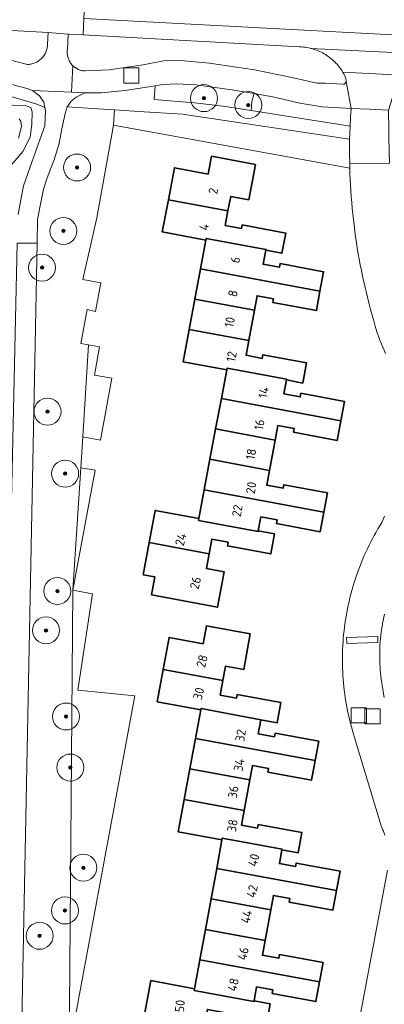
# Model space of a CAD drawing. Extents: x 154222 to 160093, y 456746 to 462495.
# Tile 182 of 254: x 158673 to 158727, y 460784 to 460930. Entities that reach past the tile are written whole.
import ezdxf
from ezdxf.enums import TextEntityAlignment as Align

# ---------------------------------------------------------------- set-up
doc = ezdxf.new("R2010")
doc.units = 0
doc.header["$LTSCALE"] = 0.75
doc.layers.get('0').update_dxf_attribs({"linetype": 'CONTINUOUS'})
for name, color, linetype, lineweight in [('B-XX-GR-BEPLANTING_CULTUUR_BOSPLANTSOEN-GV', 252, 'CONTINUOUS', 18), ('B-XX-GR-BOOM-S', 252, 'CONTINUOUS', 25), ('B-XX-OG-BEBOUWING-GV', 6, 'CONTINUOUS', 35), ('B-XX-OG-BEBOUWING-T18', 1, 'CONTINUOUS', 18), ('B-XX-OG-TERREIN_CULTUURSCHEIDING-GV', 252, 'CONTINUOUS', 18), ('B-XX-OG-TERREIN_ERF-GV', 252, 'CONTINUOUS', 18), ('B-XX-OG-WATER_SLOOT-GV', 252, 'CONTINUOUS', 18), ('B-XX-RI-GWA_RIOOLPUT-S', 252, 'CONTINUOUS', 25), ('B-XX-VH-VERHARDING_ASFALT-GV', 252, 'CONTINUOUS', 18), ('B-XX-VH-VERHARDING_BETONSTRAATSTEEN-GV', 252, 'CONTINUOUS', 18), ('B-XX-VH-VERHARDING_STRAATBAKSTEEN-GV', 252, 'CONTINUOUS', 18), ('B-XX-VH-VERHARDING_TEGEL-GV', 252, 'CONTINUOUS', 18)]:
    doc.layers.add(name, color=color, linetype=linetype, lineweight=lineweight)
doc.styles.add('NLCS-ISO-M-T18', font='NLCS-ISO.ttf', dxfattribs={"height": 1.8})

# ---------------------------------------------------------------- blocks, each defined once
blk = doc.blocks.new('SRI-PUT_INSPECTIEPUT_RIOOLPUT-SO')
at = {"color": 0, "linetype": 'ByBlock', "lineweight": 18}
blk.add_lwpolyline([(-1.125, -1.125), (1.125, -1.125), (1.125, 1.125), (-1.125, 1.125)], close=True, dxfattribs=at)
blk = doc.blocks.new('SGR-BOOM_01-SO')
at = {"linetype": 'ByBlock', "lineweight": 18}
h = blk.add_hatch(color=0, dxfattribs=at)
h.dxf.hatch_style = 1
edge = h.paths.add_edge_path()
edge.add_arc((0, 0), 0.25, 0, 360)
at = {"color": 0, "linetype": 'ByBlock', "lineweight": 18}
for radius in [2, 0.25]:
    blk.add_circle((0, 0), radius, dxfattribs=at)

msp = doc.modelspace()

# ---------------------------------------------------------------- linework, layer by layer
at = {"layer": 'B-XX-GR-BEPLANTING_CULTUUR_BOSPLANTSOEN-GV'}
for points in [[(158699.031, 460920.185), (158696.221, 460920.295), (158694.102, 460920.224), (158692.971, 460920.037), (158692.824, 460917.996), (158698.813, 460917.488), (158703.073, 460917.019), (158707.232, 460916.358), (158707.326, 460917.686), (158707.638, 460918.862), (158704.353, 460919.43)], [(158690.584, 460916.232), (158686.955, 460916.459), (158686.831, 460914.202), (158721.82, 460907.811), (158721.81, 460908.451), (158721.785, 460909.955), (158721.802, 460912.1), (158721.802, 460912.112), (158697.068, 460915.827)], [(158684.742, 460881.341), (158683.144, 460881.621), (158682.273, 460867.986), (158684.915, 460867.5), (158686.601, 460876.67), (158684.002, 460877.13)], [(158684.091, 460863.015), (158681.981, 460863.403), (158680.819, 460845.218)], [(158683.718, 460844.678), (158680.819, 460845.218), (158680.265, 460777.066), (158689.962, 460829.575), (158681.522, 460830.43)]]:
    msp.add_lwpolyline(points, close=True, dxfattribs=at)
at = {"layer": 'B-XX-OG-BEBOUWING-GV'}
for points in [[(158707.842, 460908.371), (158701.359, 460909.582), (158700.863, 460906.939), (158695.841, 460907.881), (158694.949, 460903.129), (158703.781, 460901.477), (158704.184, 460903.622), (158706.862, 460903.121)], [(158703.781, 460901.477), (158694.949, 460903.129), (158694.052, 460898.349), (158700.516, 460897.136), (158700.566, 460897.404), (158709.39, 460895.754), (158709.372, 460895.656), (158711.778, 460895.204), (158712.339, 460898.19), (158705.885, 460899.4), (158705.786, 460898.869), (158703.376, 460899.322)], [(158709.39, 460895.754), (158700.566, 460897.404), (158700.516, 460897.136), (158699.721, 460892.9), (158717.409, 460889.593), (158717.944, 460892.449), (158711.49, 460893.657), (158711.392, 460893.128), (158708.982, 460893.578), (158709.372, 460895.656)], [(158717.409, 460889.593), (158699.721, 460892.9), (158698.875, 460888.396), (158707.703, 460886.745), (158708.103, 460888.887), (158710.512, 460888.437), (158710.413, 460887.907), (158716.867, 460886.701)], [(158707.703, 460886.745), (158698.875, 460888.396), (158698.03, 460883.892), (158706.861, 460882.24)], [(158706.861, 460882.24), (158698.03, 460883.892), (158697.13, 460879.1), (158703.588, 460877.891), (158703.637, 460878.156), (158712.468, 460876.505), (158712.45, 460876.407), (158714.859, 460875.956), (158715.416, 460878.934), (158708.962, 460880.141), (158708.863, 460879.612), (158706.454, 460880.063)], [(158712.468, 460876.505), (158703.637, 460878.156), (158703.588, 460877.891), (158702.796, 460873.651), (158720.498, 460870.341), (158721.036, 460873.219), (158714.573, 460874.429), (158714.474, 460873.9), (158712.065, 460874.35), (158712.45, 460876.407)], [(158720.498, 460870.341), (158702.796, 460873.651), (158701.954, 460869.146), (158710.784, 460867.495), (158711.185, 460869.64), (158713.594, 460869.189), (158713.494, 460868.661), (158719.958, 460867.451)], [(158710.784, 460867.495), (158701.954, 460869.146), (158701.112, 460864.641), (158709.943, 460862.99)], [(158709.943, 460862.99), (158701.112, 460864.641), (158700.27, 460860.136), (158717.971, 460856.826), (158718.503, 460859.668), (158712.041, 460860.874), (158711.942, 460860.347), (158709.533, 460860.798)], [(158717.971, 460856.826), (158700.27, 460860.136), (158699.47, 460855.856), (158699.421, 460855.591), (158708.252, 460853.941), (158708.27, 460854.039), (158708.654, 460856.097), (158711.063, 460855.647), (158710.964, 460855.117), (158717.426, 460853.909)], [(158699.47, 460855.856), (158693.004, 460857.065), (158692.111, 460852.295), (158700.983, 460850.633), (158701.386, 460852.792), (158703.796, 460852.343), (158703.697, 460851.812), (158710.123, 460850.612), (158710.678, 460853.589), (158708.27, 460854.039), (158708.252, 460853.941), (158699.421, 460855.591)], [(158700.983, 460850.633), (158692.111, 460852.295), (158691.219, 460847.526), (158692.965, 460847.203), (158692.466, 460844.537), (158702.249, 460842.707), (158703.228, 460847.952), (158700.575, 460848.449)], [(158707.083, 460838.753), (158700.588, 460839.951), (158700.098, 460837.303), (158695.066, 460838.235), (158694.184, 460833.473), (158703.032, 460831.839), (158703.43, 460833.989), (158706.114, 460833.494)], [(158703.032, 460831.839), (158694.184, 460833.473), (158693.297, 460828.686), (158699.772, 460827.486), (158699.814, 460827.71), (158708.644, 460826.024), (158711.055, 460825.577), (158711.61, 460828.568), (158705.144, 460829.766), (158705.046, 460829.234), (158702.632, 460829.682)], [(158708.644, 460826.024), (158699.814, 460827.71), (158699.772, 460827.486), (158698.986, 460823.243), (158716.707, 460819.972), (158717.236, 460822.833), (158710.77, 460824.027), (158710.673, 460823.497), (158708.259, 460823.943)], [(158716.707, 460819.972), (158698.986, 460823.243), (158698.149, 460818.729), (158706.993, 460817.096), (158707.389, 460819.242), (158709.803, 460818.798), (158709.705, 460818.267), (158716.171, 460817.074)], [(158706.993, 460817.096), (158698.149, 460818.729), (158697.314, 460814.217), (158706.161, 460812.584)], [(158706.161, 460812.584), (158697.314, 460814.217), (158696.424, 460809.416), (158702.894, 460808.221), (158702.943, 460808.486), (158711.789, 460806.853), (158711.771, 460806.755), (158714.185, 460806.31), (158714.735, 460809.292), (158708.27, 460810.486), (158708.172, 460809.957), (158705.759, 460810.402)], [(158711.789, 460806.853), (158702.943, 460808.486), (158702.894, 460808.221), (158702.11, 460803.974), (158719.845, 460800.7), (158720.377, 460803.582), (158713.902, 460804.779), (158713.804, 460804.249), (158711.391, 460804.695), (158711.771, 460806.755)], [(158719.845, 460800.7), (158702.11, 460803.974), (158701.278, 460799.46), (158710.124, 460797.827), (158710.52, 460799.976), (158712.934, 460799.53), (158712.834, 460799), (158719.311, 460797.804)], [(158710.124, 460797.827), (158701.278, 460799.46), (158700.445, 460794.946), (158709.291, 460793.313)], [(158709.291, 460793.313), (158700.445, 460794.946), (158699.612, 460790.433), (158717.345, 460787.16), (158717.871, 460790.007), (158711.398, 460791.2), (158711.3, 460790.672), (158708.886, 460791.118)], [(158717.345, 460787.16), (158699.612, 460790.433), (158698.821, 460786.146), (158698.772, 460785.881), (158707.619, 460784.249), (158707.637, 460784.347), (158708.017, 460786.408), (158710.43, 460785.963), (158710.333, 460785.432), (158716.806, 460784.237)], [(158698.821, 460786.146), (158692.343, 460787.341), (158691.46, 460782.563), (158700.348, 460780.919), (158700.747, 460783.082), (158703.161, 460782.637), (158703.063, 460782.105), (158709.501, 460780.919), (158710.05, 460783.901), (158707.637, 460784.347), (158707.619, 460784.249), (158698.772, 460785.881)]]:
    msp.add_lwpolyline(points, close=True, dxfattribs=at)
at = {"layer": 'B-XX-OG-TERREIN_CULTUURSCHEIDING-GV'}
for points in [[(158682.322, 460927.584), (158680.094, 460927.707), (158679.998, 460925.366), (158679.981, 460925.217), (158679.973, 460925.069), (158679.972, 460924.92), (158679.979, 460924.772), (158679.995, 460924.624), (158680.018, 460924.478), (158680.049, 460924.333), (158680.088, 460924.189), (158680.135, 460924.048), (158680.189, 460923.91), (158680.25, 460923.775), (158680.319, 460923.643), (158680.395, 460923.516), (158680.477, 460923.392), (158680.566, 460923.273), (158680.661, 460923.159), (158680.763, 460923.051), (158680.795, 460923.02), (158680.87, 460922.948), (158680.982, 460922.851), (158681.099, 460922.76), (158681.221, 460922.676), (158681.348, 460922.598), (158681.478, 460922.527), (158681.613, 460922.463), (158681.75, 460922.407), (158681.89, 460922.358), (158682.033, 460922.317), (158682.177, 460922.283), (158682.323, 460922.258), (158682.471, 460922.24), (158682.619, 460922.23), (158686.168, 460922.394), (158691.215, 460923.143), (158694.501, 460923.761), (158697.289, 460923.746), (158701.032, 460923.399), (158707.714, 460922.383), (158713.509, 460921.186), (158716.941, 460920.433), (158718.157, 460920.414), (158720.788, 460920.254), (158720.852, 460920.259), (158720.915, 460920.273), (158720.976, 460920.293), (158721.034, 460920.322), (158721.088, 460920.357), (158721.137, 460920.399), (158721.181, 460920.446), (158721.219, 460920.499), (158721.249, 460920.555), (158721.273, 460920.615), (158721.288, 460920.678), (158721.294, 460920.714), (158721.257, 460921.131), (158721.155, 460921.358), (158721.047, 460921.581), (158720.931, 460921.801), (158720.808, 460922.017), (158720.787, 460922.052), (158720.678, 460922.229), (158720.542, 460922.437), (158720.399, 460922.64), (158720.249, 460922.838), (158720.093, 460923.032), (158719.931, 460923.22), (158719.763, 460923.403), (158719.589, 460923.581), (158719.41, 460923.753), (158719.225, 460923.919), (158719.035, 460924.079), (158718.84, 460924.232), (158718.64, 460924.38), (158718.435, 460924.521), (158718.226, 460924.655), (158718.013, 460924.782), (158717.795, 460924.903), (158717.574, 460925.016), (158717.35, 460925.122), (158717.122, 460925.222), (158716.891, 460925.313), (158716.657, 460925.397), (158716.42, 460925.474), (158716.182, 460925.543), (158716.061, 460925.573), (158715.941, 460925.604), (158715.698, 460925.657), (158715.454, 460925.703), (158715.208, 460925.74), (158714.962, 460925.77), (158714.714, 460925.792), (158714.466, 460925.806), (158714.367, 460925.809)], [(158710.438, 460918.378), (158707.638, 460918.862), (158707.326, 460917.686), (158707.232, 460916.358), (158721.861, 460914.033), (158721.926, 460915.382), (158722.009, 460916.685), (158720.347, 460916.761), (158717.736, 460916.898), (158714.41, 460917.45)]]:
    msp.add_lwpolyline(points, close=True, dxfattribs=at)
for points in [[(158672.708, 460900.96), (158673.075, 460903.129), (158673.498, 460905.186), (158674.71, 460908.713), (158675.98, 460912.157), (158676.658, 460914.11), (158676.77, 460916.336), (158676.672, 460916.815), (158675.468, 460917.302), (158673.157, 460917.975), (158670.447, 460918.763)], [(158669.805, 460917.231), (158673.888, 460917.057), (158674.586, 460916.8), (158674.784, 460916.162), (158674.727, 460914.313), (158674.476, 460912.394), (158673.395, 460910.297), (158671.106, 460907.621)], [(158680.265, 460777.066), (158680.819, 460845.218), (158681.981, 460863.403), (158682.273, 460867.986), (158683.144, 460881.621), (158682.002, 460881.821), (158682.942, 460886.837), (158684.171, 460886.557), (158684.931, 460890.828), (158682.272, 460891.308), (158684.346, 460900.438), (158686.831, 460914.202), (158686.955, 460916.459), (158684.575, 460916.608), (158679.949, 460916.897), (158679.672, 460915.899), (158679.154, 460913.646), (158678.797, 460911.517), (158678.088, 460909.213), (158677.023, 460906.377), (158676.462, 460904.694), (158676.078, 460902.715), (158675.58, 460900.188), (158675.512, 460896.677), (158674.302, 460834.148), (158673.105, 460773.803)]]:
    msp.add_lwpolyline(points, dxfattribs=at)
at = {"layer": 'B-XX-OG-TERREIN_ERF-GV'}
for points in [[(158727.115, 460880.354), (158726.923, 460880.821), (158726.724, 460881.286), (158726.517, 460881.748), (158726.303, 460882.206), (158726.252, 460882.313), (158726.107, 460882.76), (158725.851, 460883.57), (158725.603, 460884.383), (158725.362, 460885.198), (158725.129, 460886.016), (158724.904, 460886.835), (158724.686, 460887.657), (158724.476, 460888.481), (158724.274, 460889.306), (158724.08, 460890.134), (158723.893, 460890.963), (158723.714, 460891.794), (158723.544, 460892.627), (158723.381, 460893.461), (158723.225, 460894.297), (158723.078, 460895.134), (158722.939, 460895.972), (158722.807, 460896.812), (158722.683, 460897.653), (158722.568, 460898.495), (158722.46, 460899.338), (158722.36, 460900.182), (158722.268, 460901.027), (158722.184, 460901.873), (158722.108, 460902.72), (158722.04, 460903.567), (158721.98, 460904.415), (158721.928, 460905.263), (158721.884, 460906.112), (158721.848, 460906.962), (158721.82, 460907.811), (158686.831, 460914.202), (158684.346, 460900.438), (158682.272, 460891.308), (158684.931, 460890.828), (158684.171, 460886.557), (158682.942, 460886.837), (158682.002, 460881.821), (158683.144, 460881.621), (158684.742, 460881.341), (158684.002, 460877.13), (158686.601, 460876.67), (158684.915, 460867.5), (158682.273, 460867.986), (158681.981, 460863.403), (158684.091, 460863.015), (158680.819, 460845.218), (158683.718, 460844.678), (158681.522, 460830.43), (158689.962, 460829.575), (158680.265, 460777.066)], [(158726.991, 460808.898), (158726.896, 460809.191), (158726.795, 460809.481), (158726.685, 460809.769), (158726.568, 460810.054), (158726.465, 460810.29), (158722.532, 460823.41), (158722.377, 460823.909), (158722.22, 460824.439), (158722.072, 460824.972), (158721.931, 460825.506), (158721.797, 460826.043), (158721.672, 460826.581), (158721.554, 460827.121), (158721.444, 460827.663), (158721.342, 460828.206), (158721.247, 460828.751), (158721.161, 460829.297), (158721.083, 460829.845), (158721.012, 460830.393), (158720.95, 460830.942), (158720.895, 460831.492), (158720.848, 460832.043), (158720.81, 460832.595), (158720.779, 460833.147), (158720.756, 460833.699), (158720.742, 460834.252), (158720.735, 460834.805), (158720.736, 460835.358), (158720.745, 460835.91), (158720.763, 460836.463), (158720.788, 460837.015), (158720.821, 460837.567), (158720.863, 460838.118), (158720.912, 460838.669), (158720.969, 460839.219), (158721.034, 460839.768), (158721.107, 460840.316), (158721.188, 460840.863), (158721.277, 460841.409), (158721.374, 460841.953), (158721.479, 460842.496), (158721.591, 460843.037), (158721.711, 460843.577), (158721.839, 460844.115), (158721.975, 460844.65), (158722.119, 460845.184), (158722.27, 460845.716), (158722.429, 460846.245), (158722.596, 460846.773), (158722.77, 460847.297), (158722.952, 460847.819), (158723.141, 460848.339), (158723.338, 460848.856), (158723.543, 460849.369), (158723.754, 460849.88), (158723.973, 460850.387), (158724.2, 460850.892), (158724.434, 460851.393), (158724.675, 460851.891), (158724.923, 460852.385), (158725.178, 460852.875), (158725.44, 460853.362), (158725.709, 460853.845), (158725.986, 460854.323), (158726.269, 460854.798), (158726.559, 460855.269), (158726.764, 460855.731), (158726.962, 460856.196)], [(158691.46, 460782.563), (158692.343, 460787.341), (158698.821, 460786.146), (158699.612, 460790.433), (158700.445, 460794.946), (158701.278, 460799.46), (158702.11, 460803.974), (158702.894, 460808.221), (158696.424, 460809.416), (158697.314, 460814.217), (158698.149, 460818.729), (158698.986, 460823.243), (158699.772, 460827.486), (158693.297, 460828.686), (158694.184, 460833.473), (158695.066, 460838.235), (158700.098, 460837.303), (158700.588, 460839.951), (158707.083, 460838.753), (158706.114, 460833.494), (158703.43, 460833.989), (158703.032, 460831.839), (158702.632, 460829.682), (158705.046, 460829.234), (158705.144, 460829.766), (158711.61, 460828.568), (158711.055, 460825.577), (158708.644, 460826.024), (158708.259, 460823.943), (158710.673, 460823.497), (158710.77, 460824.027), (158717.236, 460822.833), (158716.707, 460819.972), (158716.171, 460817.074), (158709.705, 460818.267), (158709.803, 460818.798), (158707.389, 460819.242), (158706.993, 460817.096), (158706.161, 460812.584), (158705.759, 460810.402), (158708.172, 460809.957), (158708.27, 460810.486), (158714.735, 460809.292), (158714.185, 460806.31), (158711.771, 460806.755), (158711.391, 460804.695), (158713.804, 460804.249), (158713.902, 460804.779), (158720.377, 460803.582), (158719.845, 460800.7), (158719.311, 460797.804), (158712.834, 460799), (158712.934, 460799.53), (158710.52, 460799.976), (158710.124, 460797.827), (158709.291, 460793.313), (158708.886, 460791.118), (158711.3, 460790.672), (158711.398, 460791.2), (158717.871, 460790.007), (158717.345, 460787.16), (158716.806, 460784.237), (158710.333, 460785.432), (158710.43, 460785.963), (158708.017, 460786.408), (158707.637, 460784.347), (158710.05, 460783.901), (158709.501, 460780.919)], [(158721.873, 460774.268), (158727.393, 460803.72)]]:
    msp.add_lwpolyline(points, dxfattribs=at)
msp.add_lwpolyline([(158700.863, 460906.939), (158701.359, 460909.582), (158707.842, 460908.371), (158706.862, 460903.121), (158704.184, 460903.622), (158703.781, 460901.477), (158703.376, 460899.322), (158705.786, 460898.869), (158705.885, 460899.4), (158712.339, 460898.19), (158711.778, 460895.204), (158709.372, 460895.656), (158708.982, 460893.578), (158711.392, 460893.128), (158711.49, 460893.657), (158717.944, 460892.449), (158717.409, 460889.593), (158716.867, 460886.701), (158710.413, 460887.907), (158710.512, 460888.437), (158708.103, 460888.887), (158707.703, 460886.745), (158706.861, 460882.24), (158706.454, 460880.063), (158708.863, 460879.612), (158708.962, 460880.141), (158715.416, 460878.934), (158714.859, 460875.956), (158712.45, 460876.407), (158712.065, 460874.35), (158714.474, 460873.9), (158714.573, 460874.429), (158721.036, 460873.219), (158720.498, 460870.341), (158719.958, 460867.451), (158713.494, 460868.661), (158713.594, 460869.189), (158711.185, 460869.64), (158710.784, 460867.495), (158709.943, 460862.99), (158709.533, 460860.798), (158711.942, 460860.347), (158712.041, 460860.874), (158718.503, 460859.668), (158717.971, 460856.826), (158717.426, 460853.909), (158710.964, 460855.117), (158711.063, 460855.647), (158708.654, 460856.097), (158708.27, 460854.039), (158710.678, 460853.589), (158710.123, 460850.612), (158703.697, 460851.812), (158703.796, 460852.343), (158701.386, 460852.792), (158700.983, 460850.633), (158700.575, 460848.449), (158703.228, 460847.952), (158702.249, 460842.707), (158692.466, 460844.537), (158692.965, 460847.203), (158691.219, 460847.526), (158692.111, 460852.295), (158693.004, 460857.065), (158699.47, 460855.856), (158700.27, 460860.136), (158701.112, 460864.641), (158701.954, 460869.146), (158702.796, 460873.651), (158703.588, 460877.891), (158697.13, 460879.1), (158698.03, 460883.892), (158698.875, 460888.396), (158699.721, 460892.9), (158700.516, 460897.136), (158694.052, 460898.349), (158694.949, 460903.129), (158695.841, 460907.881)], close=True, dxfattribs=at)
at = {"layer": 'B-XX-OG-WATER_SLOOT-GV'}
for points in [[(158671.106, 460907.621), (158673.395, 460910.297), (158674.476, 460912.394), (158674.727, 460914.313), (158674.784, 460916.162), (158674.586, 460916.8), (158673.888, 460917.057), (158669.805, 460917.231)], [(158672.868, 460915.113), (158673.102, 460914.728), (158673.184, 460913.992), (158672.749, 460912.286)], [(158672.749, 460912.286), (158673.184, 460913.992), (158673.102, 460914.728), (158672.868, 460915.113)]]:
    msp.add_lwpolyline(points, dxfattribs=at)
at = {"layer": 'B-XX-VH-VERHARDING_ASFALT-GV'}
for points in [[(158889.651, 460919.025), (158682.446, 460929.997), (158682.322, 460927.584), (158714.367, 460925.809), (158714.466, 460925.806), (158714.714, 460925.792), (158714.962, 460925.77), (158715.208, 460925.74), (158715.454, 460925.703), (158715.698, 460925.657), (158715.941, 460925.604), (158716.061, 460925.573), (158725.126, 460925.137), (158734.663, 460924.677)], [(158682.446, 460929.997), (158889.651, 460919.025)], [(158662.687, 460922.599), (158674.022, 460919.622), (158674.812, 460919.319), (158680.617, 460919.08), (158680.795, 460923.02), (158680.763, 460923.051), (158680.661, 460923.159), (158680.566, 460923.273), (158680.477, 460923.392), (158680.395, 460923.516), (158680.319, 460923.643), (158680.25, 460923.775), (158680.189, 460923.91), (158680.135, 460924.048), (158680.088, 460924.189), (158680.049, 460924.333), (158680.018, 460924.478), (158679.995, 460924.624), (158679.979, 460924.772), (158679.972, 460924.92), (158679.973, 460925.069), (158679.981, 460925.217), (158679.998, 460925.366), (158680.094, 460927.707), (158677.146, 460927.911), (158677.054, 460926.224), (158677.05, 460926.069), (158677.039, 460925.913), (158677.019, 460925.759), (158676.992, 460925.606), (158676.956, 460925.455), (158676.913, 460925.305), (158676.863, 460925.158), (158676.805, 460925.014), (158676.739, 460924.873), (158676.666, 460924.736), (158676.587, 460924.602), (158676.5, 460924.473), (158676.407, 460924.348), (158676.308, 460924.229), (158676.203, 460924.114), (158676.092, 460924.005), (158675.975, 460923.902), (158675.854, 460923.805), (158675.727, 460923.715), (158675.597, 460923.631), (158675.462, 460923.554), (158675.323, 460923.484), (158675.181, 460923.421), (158675.035, 460923.366), (158674.887, 460923.318), (158674.737, 460923.278), (158674.585, 460923.245), (158674.431, 460923.221), (158674.277, 460923.204), (158674.122, 460923.196), (158674.095, 460923.195), (158669.66, 460924.339)], [(158734.663, 460924.677), (158725.126, 460925.137), (158716.061, 460925.573), (158716.182, 460925.543), (158716.42, 460925.474), (158716.657, 460925.397), (158716.891, 460925.313), (158717.122, 460925.222), (158717.35, 460925.122), (158717.574, 460925.016), (158717.795, 460924.903), (158718.013, 460924.782), (158718.226, 460924.655), (158718.435, 460924.521), (158718.64, 460924.38), (158718.84, 460924.232), (158719.035, 460924.079), (158719.225, 460923.919), (158719.41, 460923.753), (158719.589, 460923.581), (158719.763, 460923.403), (158719.931, 460923.22), (158720.093, 460923.032), (158720.249, 460922.838), (158720.399, 460922.64), (158720.542, 460922.437), (158720.678, 460922.229), (158720.787, 460922.052), (158729.509, 460921.597)]]:
    msp.add_lwpolyline(points, dxfattribs=at)
for points in [[(158697.289, 460923.746), (158694.501, 460923.761), (158691.215, 460923.143), (158686.168, 460922.394), (158682.619, 460922.23), (158682.471, 460922.24), (158682.323, 460922.258), (158682.177, 460922.283), (158682.033, 460922.317), (158681.89, 460922.358), (158681.75, 460922.407), (158681.613, 460922.463), (158681.478, 460922.527), (158681.348, 460922.598), (158681.221, 460922.676), (158681.099, 460922.76), (158680.982, 460922.851), (158680.87, 460922.948), (158680.795, 460923.02), (158680.617, 460919.08), (158682.4, 460919.006), (158682.592, 460919.003), (158684.975, 460918.968), (158688.537, 460919.308), (158692.971, 460920.037), (158694.102, 460920.224), (158696.221, 460920.295), (158699.031, 460920.185), (158704.353, 460919.43), (158707.638, 460918.862), (158710.438, 460918.378), (158714.41, 460917.45), (158717.736, 460916.898), (158720.347, 460916.761), (158722.009, 460916.685), (158721.288, 460920.678), (158721.273, 460920.615), (158721.249, 460920.555), (158721.219, 460920.499), (158721.181, 460920.446), (158721.137, 460920.399), (158721.088, 460920.357), (158721.034, 460920.322), (158720.976, 460920.293), (158720.915, 460920.273), (158720.852, 460920.259), (158720.788, 460920.254), (158718.157, 460920.414), (158716.941, 460920.433), (158713.509, 460921.186), (158707.714, 460922.383), (158701.032, 460923.399)], [(158729.509, 460921.597), (158720.787, 460922.052), (158720.808, 460922.017), (158720.931, 460921.801), (158721.047, 460921.581), (158721.155, 460921.358), (158721.257, 460921.131), (158721.294, 460920.714), (158721.288, 460920.678), (158722.009, 460916.685), (158724.756, 460916.558), (158727.543, 460916.422), (158728.811, 460920.308), (158728.996, 460920.863), (158729.101, 460921.029), (158729.242, 460921.237), (158729.389, 460921.442)]]:
    msp.add_lwpolyline(points, close=True, dxfattribs=at)
at = {"layer": 'B-XX-VH-VERHARDING_BETONSTRAATSTEEN-GV'}
for points in [[(158682.446, 460929.997), (158682.698, 460934.872), (158682.511, 460934.768), (158682.309, 460934.665), (158682.104, 460934.569), (158681.896, 460934.481), (158681.253, 460934.193), (158681.239, 460934.189), (158681.175, 460934.178), (158681.11, 460934.174), (158680.639, 460934.072), (158679.976, 460934.017), (158679.132, 460933.982), (158677.547, 460934.026), (158670.901, 460934.419), (158670.66, 460934.434), (158670.614, 460933.661), (158670.441, 460930.722), (158670.299, 460928.317), (158672.637, 460928.178), (158677.146, 460927.911), (158680.094, 460927.707), (158682.322, 460927.584)], [(158724.756, 460916.558), (158722.009, 460916.685), (158721.926, 460915.382), (158721.861, 460914.033), (158721.826, 460913.067), (158721.802, 460912.112), (158721.802, 460912.1), (158721.785, 460909.955), (158721.81, 460908.451), (158727.707, 460908.55), (158727.629, 460912.266), (158727.591, 460914.086), (158727.554, 460915.882), (158727.543, 460916.422)], [(158726, 460837.488), (158725.969, 460838.363), (158721.345, 460838.198), (158721.376, 460837.324)]]:
    msp.add_lwpolyline(points, close=True, dxfattribs=at)
msp.add_lwpolyline([(158672.563, 460896.708), (158675.512, 460896.677), (158675.58, 460900.188), (158676.078, 460902.715), (158676.462, 460904.694), (158677.023, 460906.377), (158678.088, 460909.213), (158678.797, 460911.517), (158679.154, 460913.646), (158679.672, 460915.899), (158679.949, 460916.897), (158680.577, 460917.728), (158681.317, 460918.319), (158682.592, 460919.003), (158682.4, 460919.006), (158680.617, 460919.08), (158674.812, 460919.319), (158675.84, 460918.533), (158676.517, 460917.576), (158676.672, 460916.815), (158676.77, 460916.336), (158676.658, 460914.11), (158675.98, 460912.157), (158674.71, 460908.713), (158673.498, 460905.186), (158673.075, 460903.129), (158672.708, 460900.96)], dxfattribs=at)
at = {"layer": 'B-XX-VH-VERHARDING_STRAATBAKSTEEN-GV'}
for points in [[(158692.824, 460917.996), (158692.971, 460920.037), (158688.537, 460919.308), (158684.975, 460918.968), (158682.592, 460919.003), (158681.317, 460918.319), (158680.577, 460917.728), (158679.949, 460916.897), (158684.575, 460916.608), (158686.955, 460916.459), (158690.584, 460916.232), (158697.068, 460915.827), (158721.802, 460912.112), (158721.826, 460913.067), (158721.861, 460914.033), (158707.232, 460916.358), (158703.073, 460917.019), (158698.813, 460917.488)], [(158675.512, 460896.677), (158672.563, 460896.708), (158671.144, 460831.678), (158670.688, 460829.882), (158671.2, 460829.718), (158670.613, 460801.114), (158670.588, 460798.743), (158669.735, 460771.425), (158670.297, 460767.981), (158670.239, 460765.292), (158670.801, 460765.07), (158671.374, 460765.024), (158671.532, 460768.422), (158673.08, 460770.45), (158673.239, 460771.75), (158673.105, 460773.803), (158674.302, 460834.148)], [(158721.345, 460838.198), (158725.969, 460838.363), (158726, 460837.488), (158721.376, 460837.324)]]:
    msp.add_lwpolyline(points, close=True, dxfattribs=at)
for points in [[(158727.707, 460908.55), (158721.81, 460908.451), (158721.82, 460907.811), (158721.848, 460906.962), (158721.884, 460906.112), (158721.928, 460905.263), (158721.98, 460904.415), (158722.04, 460903.567), (158722.108, 460902.72), (158722.184, 460901.873), (158722.268, 460901.027), (158722.36, 460900.182), (158722.46, 460899.338), (158722.568, 460898.495), (158722.683, 460897.653), (158722.807, 460896.812), (158722.939, 460895.972), (158723.078, 460895.134), (158723.225, 460894.297), (158723.381, 460893.461), (158723.544, 460892.627), (158723.714, 460891.794), (158723.893, 460890.963), (158724.08, 460890.134), (158724.274, 460889.306), (158724.476, 460888.481), (158724.686, 460887.657), (158724.904, 460886.835), (158725.129, 460886.016), (158725.362, 460885.198), (158725.603, 460884.383), (158725.851, 460883.57), (158726.107, 460882.76), (158726.252, 460882.313), (158726.303, 460882.206), (158726.517, 460881.748), (158726.724, 460881.286), (158726.923, 460880.821), (158727.115, 460880.354)], [(158726.962, 460856.196), (158726.764, 460855.731), (158726.559, 460855.269), (158726.269, 460854.798), (158725.986, 460854.323), (158725.709, 460853.845), (158725.44, 460853.362), (158725.178, 460852.875), (158724.923, 460852.385), (158724.675, 460851.891), (158724.434, 460851.393), (158724.2, 460850.892), (158723.973, 460850.387), (158723.754, 460849.88), (158723.543, 460849.369), (158723.338, 460848.856), (158723.141, 460848.339), (158722.952, 460847.819), (158722.77, 460847.297), (158722.596, 460846.773), (158722.429, 460846.245), (158722.27, 460845.716), (158722.119, 460845.184), (158721.975, 460844.65), (158721.839, 460844.115), (158721.711, 460843.577), (158721.591, 460843.037), (158721.479, 460842.496), (158721.374, 460841.953), (158721.277, 460841.409), (158721.188, 460840.863), (158721.107, 460840.316), (158721.034, 460839.768), (158720.969, 460839.219), (158720.912, 460838.669), (158720.863, 460838.118), (158720.821, 460837.567), (158720.788, 460837.015), (158720.763, 460836.463), (158720.745, 460835.91), (158720.736, 460835.358), (158720.735, 460834.805), (158720.742, 460834.252), (158720.756, 460833.699), (158720.779, 460833.147), (158720.81, 460832.595), (158720.848, 460832.043), (158720.895, 460831.492), (158720.95, 460830.942), (158721.012, 460830.393), (158721.083, 460829.845), (158721.161, 460829.297), (158721.247, 460828.751), (158721.342, 460828.206), (158721.444, 460827.663), (158721.554, 460827.121), (158721.672, 460826.581), (158721.797, 460826.043), (158721.931, 460825.506), (158722.072, 460824.972), (158722.22, 460824.439), (158722.377, 460823.909), (158722.532, 460823.41), (158726.465, 460810.29), (158726.568, 460810.054), (158726.685, 460809.769), (158726.795, 460809.481), (158726.896, 460809.191), (158726.991, 460808.898)], [(158726.936, 460829.332), (158726.784, 460830.177), (158726.699, 460830.615), (158726.619, 460831.072), (158726.546, 460831.53), (158726.481, 460831.99), (158726.424, 460832.451), (158726.375, 460832.912), (158726.334, 460833.375), (158726.301, 460833.838), (158726.276, 460834.301), (158726.259, 460834.765), (158726.25, 460835.229), (158726.249, 460835.693), (158726.256, 460836.157), (158726.271, 460836.622), (158726.294, 460837.085), (158726.325, 460837.548), (158726.364, 460838.011), (158726.411, 460838.473), (158726.466, 460838.933), (158726.528, 460839.393), (158726.599, 460839.852), (158726.677, 460840.31), (158726.764, 460840.766), (158726.858, 460841.22), (158726.96, 460841.673)], [(158727.393, 460803.72), (158721.873, 460774.268), (158727.7, 460773.349)]]:
    msp.add_lwpolyline(points, dxfattribs=at)
at = {"layer": 'B-XX-VH-VERHARDING_TEGEL-GV'}
for points in [[(158669.66, 460924.339), (158674.095, 460923.195), (158674.122, 460923.196), (158674.277, 460923.204), (158674.431, 460923.221), (158674.585, 460923.245), (158674.737, 460923.278), (158674.887, 460923.318), (158675.035, 460923.366), (158675.181, 460923.421), (158675.323, 460923.484), (158675.462, 460923.554), (158675.597, 460923.631), (158675.727, 460923.715), (158675.854, 460923.805), (158675.975, 460923.902), (158676.092, 460924.005), (158676.203, 460924.114), (158676.308, 460924.229), (158676.407, 460924.348), (158676.5, 460924.473), (158676.587, 460924.602), (158676.666, 460924.736), (158676.739, 460924.873), (158676.805, 460925.014), (158676.863, 460925.158), (158676.913, 460925.305), (158676.956, 460925.455), (158676.992, 460925.606), (158677.019, 460925.759), (158677.039, 460925.913), (158677.05, 460926.069), (158677.054, 460926.224), (158677.146, 460927.911), (158672.637, 460928.178)], [(158670.447, 460918.763), (158673.157, 460917.975), (158675.468, 460917.302), (158676.672, 460916.815), (158676.517, 460917.576), (158675.84, 460918.533), (158674.812, 460919.319), (158674.022, 460919.622), (158662.687, 460922.599)], [(158726.96, 460841.673), (158726.858, 460841.22), (158726.764, 460840.766), (158726.677, 460840.31), (158726.599, 460839.852), (158726.528, 460839.393), (158726.466, 460838.933), (158726.411, 460838.473), (158726.364, 460838.011), (158726.325, 460837.548), (158726.294, 460837.085), (158726.271, 460836.622), (158726.256, 460836.157), (158726.249, 460835.693), (158726.25, 460835.229), (158726.259, 460834.765), (158726.276, 460834.301), (158726.301, 460833.838), (158726.334, 460833.375), (158726.375, 460832.912), (158726.424, 460832.451), (158726.481, 460831.99), (158726.546, 460831.53), (158726.619, 460831.072), (158726.699, 460830.615), (158726.784, 460830.177), (158726.936, 460829.332)]]:
    msp.add_lwpolyline(points, dxfattribs=at)

# ---------------------------------------------------------------- block references
at = {"layer": 'B-XX-GR-BOOM-S'}
for p in [(158700.225, 460918.196), (158706.79, 460917.174), (158681.434, 460907.914), (158679.408, 460898.506), (158676.248, 460893.065), (158677.052, 460871.719), (158679.659, 460862.521), (158678.515, 460845.107), (158676.825, 460839.273), (158679.801, 460826.507), (158680.428, 460818.943), (158682.364, 460804.083), (158679.635, 460797.748), (158675.879, 460793.992)]:
    msp.add_blockref('SGR-BOOM_01-SO', p, dxfattribs=at)
at = {"layer": 'B-XX-RI-GWA_RIOOLPUT-S'}
for p in [(158689.468, 460921.546), (158723.15, 460826.68), (158725.195, 460826.521)]:
    msp.add_blockref('SRI-PUT_INSPECTIEPUT_RIOOLPUT-SO', p, dxfattribs=at)

# ---------------------------------------------------------------- texts
at = {"layer": 'B-XX-OG-BEBOUWING-T18', "style": 'NLCS-ISO-M-T18'}
for s, rotation, p in [('2', 79.2, (158701.593, 460904.438)), ('4', 79.2, (158700.224, 460899.088)), ('6', 78.4, (158704.874, 460894.225)), ('8', 78.4, (158704.508, 460889.24)), ('10', 78.4, (158704.04, 460884.984)), ('12', 78.4, (158704.298, 460879.878)), ('14', 80.6, (158709.04, 460874.528)), ('16', 80.6, (158708.428, 460869.786)), ('18', 80.6, (158707.2, 460865.409)), ('20', 80.6, (158707.217, 460860.424)), ('22', 80.6, (158705.149, 460857.019)), ('24', 76, (158696.78, 460852.764)), ('26', 76, (158698.966, 460846.32)), ('28', 75.7, (158699.94, 460834.72)), ('30', 75.7, (158699.436, 460829.905)), ('32', 80.8, (158705.652, 460823.704)), ('34', 80.8, (158705.409, 460819.327)), ('36', 80.8, (158704.557, 460815.315)), ('38', 80.8, (158704.437, 460810.33)), ('40', 76.5, (158707.582, 460805.223)), ('42', 76.5, (158707.354, 460800.603)), ('44', 76.5, (158706.503, 460796.834)), ('46', 76.5, (158706.017, 460791.362)), ('48', 76.5, (158704.56, 460786.742)), ('50', 85.1, (158696.659, 460783.581))]:
    msp.add_text(s, height=1.35, rotation=rotation, dxfattribs=at).set_placement(p, align=Align.MIDDLE_CENTER)

doc.saveas('drawing.dxf')
